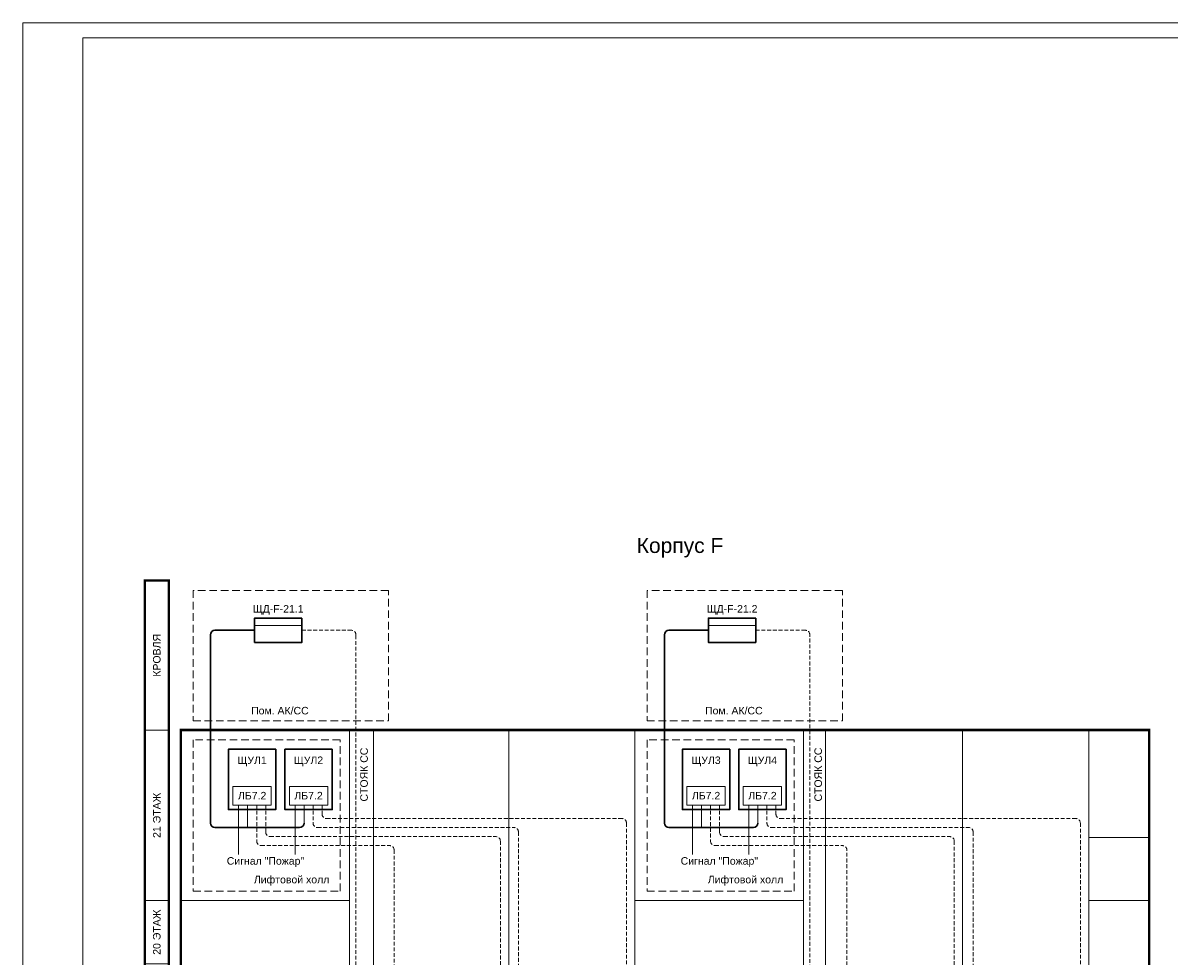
# Model space of a CAD drawing. Header units: millimetres. Extents: x 0 to 2625, y -889 to 841.
# Tile 11 of 24: x 0 to 382, y 530 to 841. Entities that reach past the tile are written whole.
import ezdxf

# ---------------------------------------------------------------- set-up
doc = ezdxf.new("R2010")
doc.units = ezdxf.units.MM
doc.linetypes.add('штриховая', pattern=[19.05, 12.7, -6.35])
doc.layers.get('0').update_dxf_attribs({"lineweight": 15})
doc.layers.add('EI_HATCH_GALV', color=7, linetype='Continuous', lineweight=15)
doc.styles.add('CP.Text', font='arial.ttf')
pattern_1 = [(0, (0, 0), (0, 6.985), [5.08, -1.905]), (90, (0, 0), (-6.985, 4e-16), [5.08, -1.905])]

msp = doc.modelspace()

# ---------------------------------------------------------------- hatches: boundary and pattern name
at = {"layer": 'EI_HATCH_GALV'}
h = msp.add_hatch(dxfattribs=at)
h.set_pattern_fill('ANGLE', color=6)
h.set_pattern_definition(pattern_1)
h.paths.add_polyline_path([(229.43, 557.06, 0.414214), (229.22, 557.26), (225.81, 557.26, 0.414214), (225.61, 557.06), (225.61, 553.65, 0.414214), (225.81, 553.44), (229.22, 553.44, 0.414214), (229.43, 553.65)])
h.paths.add_polyline_path([(227.72, 555.35, -1), (227.31, 555.35, -1)], flags=16)
h.paths.add_polyline_path([(227.6, 555.35, -1), (227.43, 555.35, -1)], flags=0)
h = msp.add_hatch(dxfattribs=at)
h.set_pattern_fill('ANGLE', color=6)
h.set_pattern_definition(pattern_1)
h.paths.add_polyline_path([(369.43, 557.06, 0.414214), (369.22, 557.26), (365.81, 557.26, 0.414214), (365.61, 557.06), (365.61, 553.65, 0.414214), (365.81, 553.44), (369.22, 553.44, 0.414214), (369.43, 553.65)])
h.paths.add_polyline_path([(367.72, 555.35, -1), (367.31, 555.35, -1)], flags=16)
h.paths.add_polyline_path([(367.6, 555.35, -1), (367.43, 555.35, -1)], flags=0)

# ---------------------------------------------------------------- linework, layer by layer
at = {"color": 1, "lineweight": 30}
for p, q in [((77.14, 638.85), (63.96, 638.85)), ((228.31, 638.85), (215.14, 638.85)), ((62.46, 637.35), (62.46, 574.69)), ((213.64, 637.35), (213.64, 574.69)), ((92.13, 573.19), (63.96, 573.19)), ((243.3, 573.19), (215.14, 573.19))]:
    msp.add_line(p, q, dxfattribs=at)
for p, q in [((77.14, 640.44), (92.91, 640.44)), ((228.31, 640.44), (244.08, 640.44))]:
    msp.add_line(p, q)
at = {"color": 6, "linetype": 'штриховая', "ltscale": 0.1}
for p, q in [((92.91, 638.85), (109.41, 638.85)), ((244.08, 638.85), (260.59, 638.85)), ((110.91, 182.53), (110.91, 637.35)), ((262.09, 189.03), (262.09, 637.35))]:
    msp.add_line(p, q, dxfattribs=at)
at = {"color": 5, "ltscale": 0.1}
for p, q in [((71.85, 580.69), (71.85, 564.24)), ((90.63, 580.69), (90.63, 564.24)), ((223.02, 580.69), (223.02, 564.24)), ((241.8, 580.69), (241.8, 564.24))]:
    msp.add_line(p, q, dxfattribs=at)
at = {"color": 1, "ltscale": 0.1}
for p, q in [((74.85, 580.69), (74.85, 573.19)), ((93.63, 580.69), (93.63, 574.69)), ((226.02, 580.69), (226.02, 573.19)), ((244.8, 580.69), (244.8, 574.69))]:
    msp.add_line(p, q, dxfattribs=at)
at = {"color": 4, "linetype": 'штриховая', "ltscale": 0.1}
for p, q in [((77.85, 580.69), (77.85, 568.69)), ((96.63, 580.69), (96.63, 574.69)), ((229.02, 580.69), (229.02, 568.69)), ((247.8, 580.69), (247.8, 574.69)), ((98.13, 573.19), (163.54, 573.19)), ((249.3, 573.19), (314.99, 573.19)), ((165.04, 571.69), (165.04, 201.03)), ((316.49, 571.69), (316.49, 195.03)), ((79.35, 567.19), (122.13, 567.19)), ((123.63, 565.69), (123.63, 198.03)), ((230.52, 567.19), (272.92, 567.19)), ((274.42, 192.03), (274.42, 565.69))]:
    msp.add_line(p, q, dxfattribs=at)
at = {"color": 30, "linetype": 'штриховая', "ltscale": 0.1, "true_color": 0xf26722}
for p, q in [((80.85, 580.69), (80.85, 571.69)), ((99.63, 580.69), (99.63, 577.69)), ((232.02, 580.69), (232.02, 571.69)), ((250.8, 580.69), (250.8, 577.69)), ((101.13, 576.19), (199.51, 576.19)), ((201.01, 574.69), (201.01, 243.08)), ((252.3, 576.19), (350.68, 576.19)), ((352.18, 574.69), (352.18, 243.08)), ((82.35, 570.19), (157.51, 570.19)), ((233.52, 570.19), (308.68, 570.19)), ((159.01, 568.69), (159.01, 243.08)), ((310.18, 568.69), (310.18, 243.08))]:
    msp.add_line(p, q, dxfattribs=at)
for points in [[(0, 841), (0, 0), (1189, 0), (1189, 841)], [(20, 5), (20, 836), (1184, 836), (1184, 5)], [(69.96, 580.69), (82.73, 580.69), (82.73, 586.91), (69.96, 586.91)], [(88.74, 580.69), (101.51, 580.69), (101.51, 586.91), (88.74, 586.91)], [(221.14, 580.69), (233.91, 580.69), (233.91, 586.91), (221.14, 586.91)], [(239.91, 580.69), (252.68, 580.69), (252.68, 586.91), (239.91, 586.91)]]:
    msp.add_lwpolyline(points, close=True)
at = {"color": 251, "true_color": 0x636466, "const_width": 0.8}
msp.add_lwpolyline([(40.6, 655.39), (48.6, 655.39), (48.6, 154.49), (40.6, 154.49)], close=True, dxfattribs=at)
at = {"linetype": 'штриховая', "ltscale": 0.2}
for points in [[(121.78, 652.14), (56.69, 652.14), (56.69, 608.66), (121.78, 608.66)], [(272.95, 652.14), (207.86, 652.14), (207.86, 608.66), (272.95, 608.66)], [(105.69, 602.41), (56.69, 602.41), (56.69, 552.06), (105.69, 552.06)], [(256.87, 602.41), (207.86, 602.41), (207.86, 552.06), (256.87, 552.06)]]:
    msp.add_lwpolyline(points, close=True, dxfattribs=at)
at = {"lineweight": 30}
for points in [[(92.91, 642.9), (92.91, 634.81), (77.14, 634.81), (77.14, 642.9)], [(244.08, 642.9), (244.08, 634.81), (228.31, 634.81), (228.31, 642.9)], [(84.23, 599.27), (84.23, 579.19), (68.46, 579.19), (68.46, 599.27)], [(103.01, 599.27), (103.01, 579.19), (87.24, 579.19), (87.24, 599.27)], [(235.41, 599.27), (235.41, 579.19), (219.64, 579.19), (219.64, 599.27)], [(254.18, 599.27), (254.18, 579.19), (238.41, 579.19), (238.41, 599.27)]]:
    msp.add_lwpolyline(points, close=True, dxfattribs=at)
at = {"color": 251, "linetype": 'ByBlock', "lineweight": 5, "ltscale": 3, "true_color": 0x636466}
for points in [[(40.6, 548.87), (48.6, 548.87), (48.6, 605.66), (40.6, 605.66)], [(40.6, 527.87), (48.6, 527.87), (48.6, 548.87), (40.6, 548.87)]]:
    msp.add_lwpolyline(points, close=True, dxfattribs=at)
at = {"color": 251, "linetype": 'ByBlock', "lineweight": 30, "ltscale": 3, "true_color": 0x636466, "const_width": 0.8}
msp.add_lwpolyline([(354.95, 244.53), (375.09, 244.53), (375.09, 605.66), (52.6, 605.66), (52.6, 244.53), (108.78, 244.53)], dxfattribs=at)
at = {"color": 251, "linetype": 'ByBlock', "lineweight": 5, "ltscale": 3, "true_color": 0x636466}
for points in [[(108.78, 605.66), (108.78, 244.53)], [(116.74, 605.66), (116.74, 154.49)], [(161.78, 605.66), (161.78, 154.49)], [(203.78, 605.66), (203.78, 154.49)], [(203.78, 605.66), (203.78, 154.49)], [(259.95, 605.66), (259.95, 244.53)], [(267.31, 605.66), (267.31, 154.49)], [(312.95, 605.66), (312.95, 154.49)], [(354.95, 605.66), (354.95, 154.49)], [(354.95, 605.66), (354.95, 154.49)], [(354.95, 569.87), (375.09, 569.87)], [(52.6, 548.87), (108.78, 548.87)], [(203.78, 548.87), (259.95, 548.87)], [(354.95, 548.87), (375.09, 548.87)]]:
    msp.add_lwpolyline(points, dxfattribs=at)
at = {"lineweight": 18}
msp.add_lwpolyline([(68.46, 579.19), (68.46, 599.27), (84.23, 599.27), (84.23, 579.19)], close=True, dxfattribs=at)
at = {"color": 1, "lineweight": 30}
for centre, start, end in [((63.96, 637.35), 90, 180), ((215.14, 637.35), 90, 180), ((63.96, 574.69), 180, 270), ((215.14, 574.69), 180, 270)]:
    msp.add_arc(centre, 1.5, start, end, dxfattribs=at)
at = {"color": 6, "linetype": 'штриховая', "ltscale": 0.1}
for centre in [(109.41, 637.35), (260.59, 637.35)]:
    msp.add_arc(centre, 1.5, 0, 90, dxfattribs=at)
at = {"color": 30, "linetype": 'штриховая', "ltscale": 0.1, "true_color": 0xf26722}
for centre, start, end in [((101.13, 577.69), 180, 270), ((252.3, 577.69), 180, 270), ((199.51, 574.69), 0, 90), ((350.68, 574.69), 0, 90), ((82.35, 571.69), 180, 270), ((157.51, 568.69), 0, 90), ((233.52, 571.69), 180, 270), ((308.68, 568.69), 0, 90)]:
    msp.add_arc(centre, 1.5, start, end, dxfattribs=at)
at = {"color": 1, "lineweight": 30, "ltscale": 0.1}
for centre in [(92.13, 574.69), (243.3, 574.69)]:
    msp.add_arc(centre, 1.5, 270, 0, dxfattribs=at)
at = {"color": 4, "linetype": 'штриховая', "ltscale": 0.1}
for centre, start, end in [((98.13, 574.69), 180, 270), ((163.54, 571.69), 0, 90), ((249.3, 574.69), 180, 270), ((314.99, 571.69), 0, 90), ((79.35, 568.69), 180, 270), ((122.13, 565.69), 0, 90), ((230.52, 568.69), 180, 270), ((272.92, 565.69), 0, 90)]:
    msp.add_arc(centre, 1.5, start, end, dxfattribs=at)

# ---------------------------------------------------------------- texts
at = {"attachment_point": 5, "line_spacing_factor": 0.9, "style": 'CP.Text'}
for s, insert, char_height, width in [('Корпус F', (218.85, 666.33), 5, 326.491), ('ЩД-F-21.1', (85.02, 645.63), 2.5, 15.77), ('ЩД-F-21.2', (236.2, 645.63), 2.5, 15.77), ('Пом. АК/СС', (85.59, 612.09), 2.5, 57.8125), ('Пом. АК/СС', (236.77, 612.09), 2.5, 57.8125), ('ЩУЛ1', (76.35, 595.23), 2.5, 15.77), ('ЩУЛ2', (95.13, 595.23), 2.5, 15.77), ('ЩУЛ3', (227.52, 595.23), 2.5, 15.77), ('ЩУЛ4', (246.3, 595.23), 2.5, 15.77), ('ЛБ7.2', (76.35, 583.8), 2.5, 12.77), ('ЛБ7.2', (95.13, 583.8), 2.5, 12.77), ('ЛБ7.2', (227.52, 583.8), 2.5, 12.77), ('ЛБ7.2', (246.3, 583.8), 2.5, 12.77), ('Сигнал "Пожар"', (80.78, 561.72), 2.5, 32.4033), ('Сигнал "Пожар"', (231.95, 561.72), 2.5, 32.4033), ('Лифтовой холл', (89.49, 555.51), 2.5, 32.4033), ('Лифтовой холл', (240.67, 555.51), 2.5, 32.4033)]:
    msp.add_mtext(s, dxfattribs=dict(at, insert=insert, char_height=char_height, width=width))
at = {"char_height": 2.5, "attachment_point": 5, "rotation": 90, "style": 'CP.Text'}
for s, insert, width in [('КРОВЛЯ', (44.6, 630.52), 49.729), ('СТОЯК СС', (113.63, 590.83), 21), ('СТОЯК СС', (264.88, 590.83), 21), ('21 ЭТАЖ', (44.6, 577.26), 56.7935), ('20 ЭТАЖ', (44.6, 538.37), 21)]:
    msp.add_mtext(s, dxfattribs=dict(at, insert=insert, width=width))

doc.saveas('drawing.dxf')
